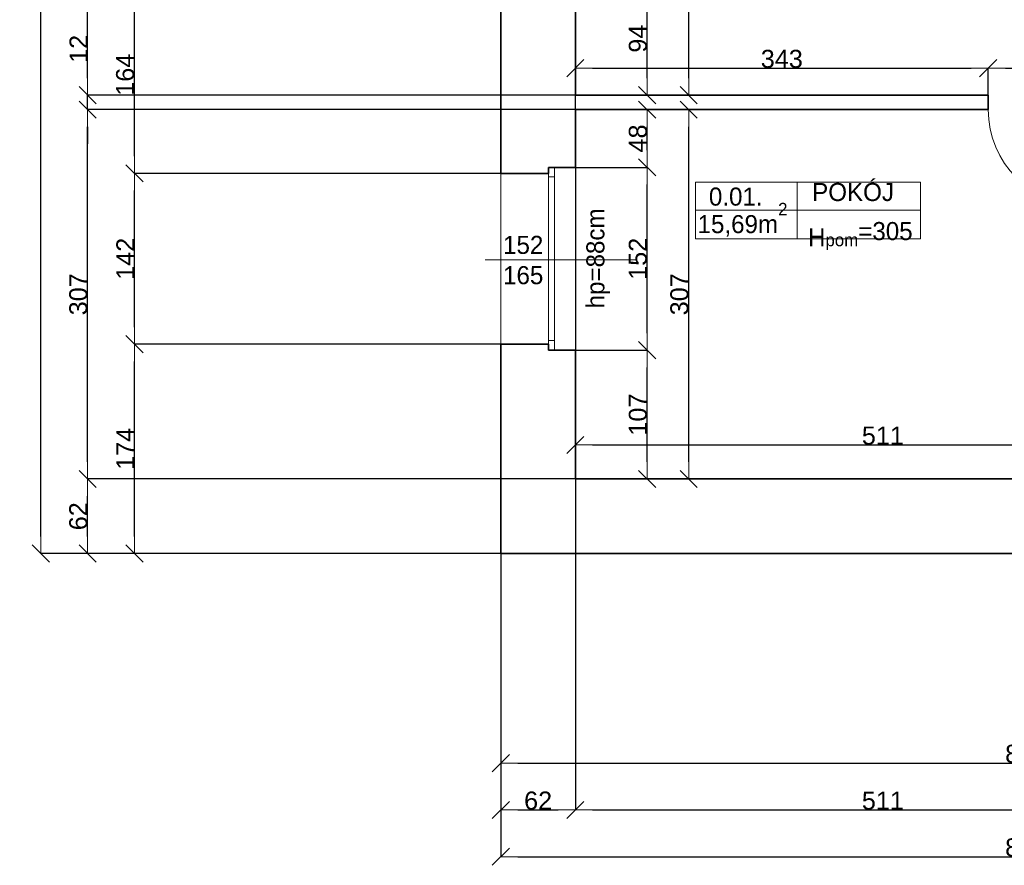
# Model space of a CAD drawing. Header units: metres. Extents: x 7506757 to 756746378, y 5735207 to 582114514.
# Tile 108 of 256: x 7678677 to 7686859, y 5817563 to 5824591. Entities that reach past the tile are written whole.
import ezdxf

# ---------------------------------------------------------------- set-up
doc = ezdxf.new("R2010")
doc.units = ezdxf.units.M
doc.header["$MEASUREMENT"] = 0
doc.header["$PDMODE"] = 2
doc.layers.get('0').update_dxf_attribs({"color": 250, "linetype": 'CONTINUOUS', "lineweight": 100, "plot": 0})
doc.layers.get('Defpoints').update_dxf_attribs({"linetype": 'CONTINUOUS'})
for name, color, linetype, lineweight in [('2D - Ogolne46', 7, 'CONTINUOUS', 18), ('M_OCIANA6', 5, 'CONTINUOUS', 35), ('M_OPISY141', 7, 'CONTINUOUS', 0), ('m_umeblowanie1', 7, 'CONTINUOUS', 13), ('opis1', 7, 'CONTINUOUS', 13)]:
    doc.layers.add(name, color=color, linetype=linetype, lineweight=lineweight)
doc.layers.add('PWYMIAR', color=7, linetype='CONTINUOUS')
doc.styles.add('GENERATED_STYLE_1', font='arial.ttf')
doc.styles.add('GENERATED_STYLE_2', font='txt')
doc.dimstyles.new('GENERATED_STYLE__1', dxfattribs={"dimtxt": 150, "dimasz": 142.5, "dimexe": 0.18, "dimexo": 0, "dimgap": 0.09, "dimtad": 1, "dimdec": 0, "dimlfac": 0.1, "dimzin": 0, "dimdsep": 46, "dimtxsty": 'GENERATED_STYLE_1', "dimblk": 'ARROWHEAD_6', "dimblk1": 'ARROWHEAD_6', "dimblk2": 'ARROWHEAD_6', "dimcen": 0.09, "dimclrd": 251, "dimclre": 251, "dimclrt": 7, "dimazin": 0, "dimtfac": 1, "dimtdec": 4, "dimtmove": 0, "dimatfit": 3, "dimfxl": 0, "dimtolj": 1, "dimtzin": 0, "dimarcsym": 0})
doc.dimstyles.new('GENERATED_STYLE__2', dxfattribs={"dimtxt": 150, "dimasz": 142.5, "dimexe": 0.18, "dimexo": 0, "dimgap": 0.09, "dimtad": 1, "dimtih": 1, "dimtoh": 1, "dimdec": 0, "dimlfac": 0.1, "dimzin": 0, "dimdsep": 46, "dimtxsty": 'GENERATED_STYLE_1', "dimblk": 'ARROWHEAD_6', "dimblk1": 'ARROWHEAD_6', "dimblk2": 'ARROWHEAD_6', "dimcen": 0.09, "dimclrd": 251, "dimclre": 251, "dimclrt": 7, "dimazin": 0, "dimtfac": 1, "dimtdec": 4, "dimtmove": 0, "dimatfit": 3, "dimfxl": 0, "dimtolj": 1, "dimtzin": 0, "dimarcsym": 0})

# ---------------------------------------------------------------- blocks, each defined once
blk = doc.blocks.new('ARROWHEAD_6')
at = {"color": 0, "linetype": 'Continuous', "lineweight": 0}
for p, q in [((0, 0), (-1, 0)), ((-0.5, -0.5), (0.5, 0.5))]:
    blk.add_line(p, q, dxfattribs=at)
blk = doc.blocks.new('*D5774')
at = {"layer": 'Defpoints', "color": 0, "linetype": 'Continuous', "transparency": 16777216}
for p in [(7683294.6, 5824904), (7683890.9, 5824904), (7683294.6, 5823964)]:
    blk.add_point(p, dxfattribs=at)
at = {"layer": 'PWYMIAR', "color": 251, "linetype": 'Continuous', "lineweight": -2, "transparency": 16777216}
for p, q in [((7683294.6, 5824904), (7683891.1, 5824904)), ((7683890.9, 5824106.5), (7683890.9, 5824761.5)), ((7683294.6, 5823964), (7683891.1, 5823964))]:
    blk.add_line(p, q, dxfattribs=at)
at = {"layer": 'PWYMIAR', "color": 251, "linetype": 'Continuous', "lineweight": -2, "transparency": 16777216, "xscale": 142.5, "yscale": 142.5, "zscale": 142.5}
for p, rotation in [((7683890.9, 5824904), 90), ((7683890.9, 5823964), 270)]:
    blk.add_blockref('ARROWHEAD_6', p, dxfattribs=dict(at, rotation=rotation))
at = {"layer": 'PWYMIAR', "color": 7, "linetype": 'Continuous', "lineweight": 13, "transparency": 16777216, "insert": (7683814.2, 5824434), "char_height": 150, "attachment_point": 5, "rotation": 90, "style": 'GENERATED_STYLE_1'}
blk.add_mtext('\\A1;94', dxfattribs=at)
blk = doc.blocks.new('*D5777')
at = {"layer": 'Defpoints', "color": 0, "linetype": 'Continuous', "transparency": 16777216}
for p in [(7683294.6, 5821844), (7683890.9, 5821844), (7683294.6, 5820774)]:
    blk.add_point(p, dxfattribs=at)
at = {"layer": 'PWYMIAR', "color": 251, "linetype": 'Continuous', "lineweight": -2, "transparency": 16777216}
for p, q in [((7683294.6, 5821844), (7683891.1, 5821844)), ((7683890.9, 5820916.5), (7683890.9, 5821701.5)), ((7683294.6, 5820774), (7683891.1, 5820774))]:
    blk.add_line(p, q, dxfattribs=at)
at = {"layer": 'PWYMIAR', "color": 251, "linetype": 'Continuous', "lineweight": -2, "transparency": 16777216, "xscale": 142.5, "yscale": 142.5, "zscale": 142.5}
for p, rotation in [((7683890.9, 5821844), 90), ((7683890.9, 5820774), 270)]:
    blk.add_blockref('ARROWHEAD_6', p, dxfattribs=dict(at, rotation=rotation))
at = {"layer": 'PWYMIAR', "color": 7, "linetype": 'Continuous', "lineweight": 13, "transparency": 16777216, "insert": (7683814.2, 5821309), "char_height": 150, "attachment_point": 5, "rotation": 90, "style": 'GENERATED_STYLE_1'}
blk.add_mtext('\\A1;107', dxfattribs=at)
blk = doc.blocks.new('*D5778')
at = {"layer": 'Defpoints', "color": 0, "linetype": 'Continuous', "transparency": 16777216}
for p in [(7683294.6, 5823364), (7683890.9, 5823364), (7683294.6, 5821844)]:
    blk.add_point(p, dxfattribs=at)
at = {"layer": 'PWYMIAR', "color": 251, "linetype": 'Continuous', "lineweight": -2, "transparency": 16777216}
for p, q in [((7683294.6, 5823364), (7683891.1, 5823364)), ((7683890.9, 5821986.5), (7683890.9, 5823221.5)), ((7683294.6, 5821844), (7683891.1, 5821844))]:
    blk.add_line(p, q, dxfattribs=at)
at = {"layer": 'PWYMIAR', "color": 251, "linetype": 'Continuous', "lineweight": -2, "transparency": 16777216, "xscale": 142.5, "yscale": 142.5, "zscale": 142.5}
for p, rotation in [((7683890.9, 5823364), 90), ((7683890.9, 5821844), 270)]:
    blk.add_blockref('ARROWHEAD_6', p, dxfattribs=dict(at, rotation=rotation))
at = {"layer": 'PWYMIAR', "color": 7, "linetype": 'Continuous', "lineweight": 13, "transparency": 16777216, "insert": (7683814.2, 5822604), "char_height": 150, "attachment_point": 5, "rotation": 90, "style": 'GENERATED_STYLE_1'}
blk.add_mtext('\\A1;152', dxfattribs=at)
blk = doc.blocks.new('*D5779')
at = {"layer": 'Defpoints', "color": 0, "linetype": 'Continuous', "transparency": 16777216}
for p in [(7683294.6, 5823844), (7683890.9, 5823844), (7683294.6, 5823364)]:
    blk.add_point(p, dxfattribs=at)
at = {"layer": 'PWYMIAR', "color": 251, "linetype": 'Continuous', "lineweight": -2, "transparency": 16777216}
for p, q in [((7683294.6, 5823844), (7683891.1, 5823844)), ((7683890.9, 5823506.5), (7683890.9, 5823701.5)), ((7683294.6, 5823364), (7683891.1, 5823364))]:
    blk.add_line(p, q, dxfattribs=at)
at = {"layer": 'PWYMIAR', "color": 251, "linetype": 'Continuous', "lineweight": -2, "transparency": 16777216, "xscale": 142.5, "yscale": 142.5, "zscale": 142.5}
for p, rotation in [((7683890.9, 5823844), 90), ((7683890.9, 5823364), 270)]:
    blk.add_blockref('ARROWHEAD_6', p, dxfattribs=dict(at, rotation=rotation))
at = {"layer": 'PWYMIAR', "color": 7, "linetype": 'Continuous', "lineweight": 13, "transparency": 16777216, "insert": (7683814.2, 5823604), "char_height": 150, "attachment_point": 5, "rotation": 90, "style": 'GENERATED_STYLE_1'}
blk.add_mtext('\\A1;48', dxfattribs=at)
blk = doc.blocks.new('*D5791')
at = {"layer": 'Defpoints', "color": 0, "linetype": 'Continuous', "transparency": 16777216}
for p in [(7686724.6, 5824188.1), (7683294.6, 5823844), (7686724.6, 5823844)]:
    blk.add_point(p, dxfattribs=at)
at = {"layer": 'PWYMIAR', "color": 251, "linetype": 'Continuous', "lineweight": -2, "transparency": 16777216}
for p, q in [((7683294.6, 5823844), (7683294.6, 5824188.3)), ((7683437.1, 5824188.1), (7686582.1, 5824188.1)), ((7686724.6, 5823844), (7686724.6, 5824188.3))]:
    blk.add_line(p, q, dxfattribs=at)
at = {"layer": 'PWYMIAR', "color": 251, "linetype": 'Continuous', "lineweight": -2, "transparency": 16777216, "xscale": 142.5, "yscale": 142.5, "zscale": 142.5, "rotation": 180}
blk.add_blockref('ARROWHEAD_6', (7683294.6, 5824188.1), dxfattribs=at)
at = {"layer": 'PWYMIAR', "color": 251, "linetype": 'Continuous', "lineweight": -2, "transparency": 16777216, "xscale": 142.5, "yscale": 142.5, "zscale": 142.5}
blk.add_blockref('ARROWHEAD_6', (7686724.6, 5824188.1), dxfattribs=at)
at = {"layer": 'PWYMIAR', "color": 7, "linetype": 'Continuous', "lineweight": 13, "transparency": 16777216, "insert": (7685009.6, 5824264.9), "char_height": 150, "attachment_point": 5, "style": 'GENERATED_STYLE_1'}
blk.add_mtext('\\A1;343', dxfattribs=at)
blk = doc.blocks.new('*D5792')
at = {"layer": 'Defpoints', "color": 0, "linetype": 'Continuous', "transparency": 16777216}
for p in [(7687524.6, 5824188.1), (7686724.6, 5823844), (7687524.6, 5823844)]:
    blk.add_point(p, dxfattribs=at)
at = {"layer": 'PWYMIAR', "color": 251, "linetype": 'Continuous', "lineweight": -2, "transparency": 16777216}
for p, q in [((7686724.6, 5823844), (7686724.6, 5824188.3)), ((7686867.1, 5824188.1), (7687382.1, 5824188.1)), ((7687524.6, 5823844), (7687524.6, 5824188.3))]:
    blk.add_line(p, q, dxfattribs=at)
at = {"layer": 'PWYMIAR', "color": 251, "linetype": 'Continuous', "lineweight": -2, "transparency": 16777216, "xscale": 142.5, "yscale": 142.5, "zscale": 142.5, "rotation": 180}
blk.add_blockref('ARROWHEAD_6', (7686724.6, 5824188.1), dxfattribs=at)
at = {"layer": 'PWYMIAR', "color": 251, "linetype": 'Continuous', "lineweight": -2, "transparency": 16777216, "xscale": 142.5, "yscale": 142.5, "zscale": 142.5}
blk.add_blockref('ARROWHEAD_6', (7687524.6, 5824188.1), dxfattribs=at)
at = {"layer": 'PWYMIAR', "color": 7, "linetype": 'Continuous', "lineweight": 13, "transparency": 16777216, "insert": (7687124.6, 5824264.8), "char_height": 150, "attachment_point": 5, "style": 'GENERATED_STYLE_1'}
blk.add_mtext('\\A1;80', dxfattribs=at)
blk = doc.blocks.new('*D5806')
at = {"layer": 'Defpoints', "color": 0, "linetype": 'Continuous', "transparency": 16777216}
for p in [(7683294.6, 5827154), (7684235.8, 5827154), (7683294.6, 5823964)]:
    blk.add_point(p, dxfattribs=at)
at = {"layer": 'PWYMIAR', "color": 251, "linetype": 'Continuous', "lineweight": -2, "transparency": 16777216}
for p, q in [((7683294.6, 5827154), (7684236, 5827154)), ((7684235.8, 5824106.5), (7684235.8, 5827011.5)), ((7683294.6, 5823964), (7684236, 5823964))]:
    blk.add_line(p, q, dxfattribs=at)
at = {"layer": 'PWYMIAR', "color": 251, "linetype": 'Continuous', "lineweight": -2, "transparency": 16777216, "xscale": 142.5, "yscale": 142.5, "zscale": 142.5}
for p, rotation in [((7684235.8, 5827154), 90), ((7684235.8, 5823964), 270)]:
    blk.add_blockref('ARROWHEAD_6', p, dxfattribs=dict(at, rotation=rotation))
at = {"layer": 'PWYMIAR', "color": 7, "linetype": 'Continuous', "lineweight": 13, "transparency": 16777216, "insert": (7684159.1, 5825559), "char_height": 150, "attachment_point": 5, "rotation": 90, "style": 'GENERATED_STYLE_1'}
blk.add_mtext('\\A1;319', dxfattribs=at)
blk = doc.blocks.new('*D5807')
at = {"layer": 'Defpoints', "color": 0, "linetype": 'Continuous', "transparency": 16777216}
for p in [(7683294.6, 5823844), (7684235.8, 5823844), (7683294.6, 5820774)]:
    blk.add_point(p, dxfattribs=at)
at = {"layer": 'PWYMIAR', "color": 251, "linetype": 'Continuous', "lineweight": -2, "transparency": 16777216}
for p, q in [((7683294.6, 5823844), (7684236, 5823844)), ((7684235.8, 5820916.5), (7684235.8, 5823701.5)), ((7683294.6, 5820774), (7684236, 5820774))]:
    blk.add_line(p, q, dxfattribs=at)
at = {"layer": 'PWYMIAR', "color": 251, "linetype": 'Continuous', "lineweight": -2, "transparency": 16777216, "xscale": 142.5, "yscale": 142.5, "zscale": 142.5}
for p, rotation in [((7684235.8, 5823844), 90), ((7684235.8, 5820774), 270)]:
    blk.add_blockref('ARROWHEAD_6', p, dxfattribs=dict(at, rotation=rotation))
at = {"layer": 'PWYMIAR', "color": 7, "linetype": 'Continuous', "lineweight": 13, "transparency": 16777216, "insert": (7684159.1, 5822309), "char_height": 150, "attachment_point": 5, "rotation": 90, "style": 'GENERATED_STYLE_1'}
blk.add_mtext('\\A1;307', dxfattribs=at)
blk = doc.blocks.new('*D5808')
at = {"layer": 'Defpoints', "color": 0, "linetype": 'Continuous', "transparency": 16777216}
for p in [(7683294.6, 5823844), (7688404.6, 5823844), (7688404.6, 5821057)]:
    blk.add_point(p, dxfattribs=at)
at = {"layer": 'PWYMIAR', "color": 251, "linetype": 'Continuous', "lineweight": -2, "transparency": 16777216}
for p, q in [((7683294.6, 5823844), (7683294.6, 5821056.9)), ((7688404.6, 5823844), (7688404.6, 5821056.9)), ((7683437.1, 5821057), (7688262.1, 5821057))]:
    blk.add_line(p, q, dxfattribs=at)
at = {"layer": 'PWYMIAR', "color": 251, "linetype": 'Continuous', "lineweight": -2, "transparency": 16777216, "xscale": 142.5, "yscale": 142.5, "zscale": 142.5, "rotation": 180}
blk.add_blockref('ARROWHEAD_6', (7683294.6, 5821057), dxfattribs=at)
at = {"layer": 'PWYMIAR', "color": 251, "linetype": 'Continuous', "lineweight": -2, "transparency": 16777216, "xscale": 142.5, "yscale": 142.5, "zscale": 142.5}
blk.add_blockref('ARROWHEAD_6', (7688404.6, 5821057), dxfattribs=at)
at = {"layer": 'PWYMIAR', "color": 7, "linetype": 'Continuous', "lineweight": 13, "transparency": 16777216, "insert": (7685849.6, 5821133.7), "char_height": 150, "attachment_point": 5, "style": 'GENERATED_STYLE_1'}
blk.add_mtext('\\A1;511', dxfattribs=at)
blk = doc.blocks.new('*D5991')
at = {"layer": 'Defpoints', "color": 0, "linetype": 'Continuous', "transparency": 16777216}
for p in [(7682674.6, 5820154), (7691404.6, 5820154), (7691404.6, 5818412.2)]:
    blk.add_point(p, dxfattribs=at)
at = {"layer": 'PWYMIAR', "color": 251, "linetype": 'Continuous', "lineweight": -2, "transparency": 16777216}
for p, q in [((7682674.6, 5820154), (7682674.6, 5818412)), ((7691404.6, 5820154), (7691404.6, 5818412)), ((7682817.1, 5818412.2), (7691262.1, 5818412.2))]:
    blk.add_line(p, q, dxfattribs=at)
at = {"layer": 'PWYMIAR', "color": 251, "linetype": 'Continuous', "lineweight": -2, "transparency": 16777216, "xscale": 142.5, "yscale": 142.5, "zscale": 142.5, "rotation": 180}
blk.add_blockref('ARROWHEAD_6', (7682674.6, 5818412.2), dxfattribs=at)
at = {"layer": 'PWYMIAR', "color": 251, "linetype": 'Continuous', "lineweight": -2, "transparency": 16777216, "xscale": 142.5, "yscale": 142.5, "zscale": 142.5}
blk.add_blockref('ARROWHEAD_6', (7691404.6, 5818412.2), dxfattribs=at)
at = {"layer": 'PWYMIAR', "color": 7, "linetype": 'Continuous', "lineweight": 13, "transparency": 16777216, "insert": (7687039.6, 5818489), "char_height": 150, "attachment_point": 5, "style": 'GENERATED_STYLE_1'}
blk.add_mtext('\\A1;873', dxfattribs=at)
blk = doc.blocks.new('*D5999')
at = {"layer": 'Defpoints', "color": 0, "linetype": 'Continuous', "transparency": 16777216}
for p in [(7683294.6, 5820774), (7682674.6, 5820154), (7683294.6, 5818023.1)]:
    blk.add_point(p, dxfattribs=at)
at = {"layer": 'PWYMIAR', "color": 251, "linetype": 'Continuous', "lineweight": -2, "transparency": 16777216}
for p, q in [((7683294.6, 5820774), (7683294.6, 5818022.9)), ((7682674.6, 5820154), (7682674.6, 5818022.9)), ((7682817.1, 5818023.1), (7683152.1, 5818023.1))]:
    blk.add_line(p, q, dxfattribs=at)
at = {"layer": 'PWYMIAR', "color": 251, "linetype": 'Continuous', "lineweight": -2, "transparency": 16777216, "xscale": 142.5, "yscale": 142.5, "zscale": 142.5, "rotation": 180}
blk.add_blockref('ARROWHEAD_6', (7682674.6, 5818023.1), dxfattribs=at)
at = {"layer": 'PWYMIAR', "color": 251, "linetype": 'Continuous', "lineweight": -2, "transparency": 16777216, "xscale": 142.5, "yscale": 142.5, "zscale": 142.5}
blk.add_blockref('ARROWHEAD_6', (7683294.6, 5818023.1), dxfattribs=at)
at = {"layer": 'PWYMIAR', "color": 7, "linetype": 'Continuous', "lineweight": 13, "transparency": 16777216, "insert": (7682984.6, 5818099.7), "char_height": 150, "attachment_point": 5, "style": 'GENERATED_STYLE_1'}
blk.add_mtext('\\A1;62', dxfattribs=at)
blk = doc.blocks.new('*D6000')
at = {"layer": 'Defpoints', "color": 0, "linetype": 'Continuous', "transparency": 16777216}
for p in [(7683294.6, 5820774), (7688404.6, 5820774), (7688404.6, 5818023.1)]:
    blk.add_point(p, dxfattribs=at)
at = {"layer": 'PWYMIAR', "color": 251, "linetype": 'Continuous', "lineweight": -2, "transparency": 16777216}
for p, q in [((7683294.6, 5820774), (7683294.6, 5818022.9)), ((7688404.6, 5820774), (7688404.6, 5818022.9)), ((7683437.1, 5818023.1), (7688262.1, 5818023.1))]:
    blk.add_line(p, q, dxfattribs=at)
at = {"layer": 'PWYMIAR', "color": 251, "linetype": 'Continuous', "lineweight": -2, "transparency": 16777216, "xscale": 142.5, "yscale": 142.5, "zscale": 142.5, "rotation": 180}
blk.add_blockref('ARROWHEAD_6', (7683294.6, 5818023.1), dxfattribs=at)
at = {"layer": 'PWYMIAR', "color": 251, "linetype": 'Continuous', "lineweight": -2, "transparency": 16777216, "xscale": 142.5, "yscale": 142.5, "zscale": 142.5}
blk.add_blockref('ARROWHEAD_6', (7688404.6, 5818023.1), dxfattribs=at)
at = {"layer": 'PWYMIAR', "color": 7, "linetype": 'Continuous', "lineweight": 13, "transparency": 16777216, "insert": (7685849.6, 5818099.7), "char_height": 150, "attachment_point": 5, "style": 'GENERATED_STYLE_1'}
blk.add_mtext('\\A1;511', dxfattribs=at)
blk = doc.blocks.new('*D6009')
at = {"layer": 'Defpoints', "color": 0, "linetype": 'Continuous', "transparency": 16777216}
for p in [(7682674.6, 5820154), (7691404.6, 5820154), (7691404.6, 5817633.9)]:
    blk.add_point(p, dxfattribs=at)
at = {"layer": 'PWYMIAR', "color": 251, "linetype": 'Continuous', "lineweight": -2, "transparency": 16777216}
for p, q in [((7682674.6, 5820154), (7682674.6, 5817633.7)), ((7691404.6, 5820154), (7691404.6, 5817633.7)), ((7682817.1, 5817633.9), (7691262.1, 5817633.9))]:
    blk.add_line(p, q, dxfattribs=at)
at = {"layer": 'PWYMIAR', "color": 251, "linetype": 'Continuous', "lineweight": -2, "transparency": 16777216, "xscale": 142.5, "yscale": 142.5, "zscale": 142.5, "rotation": 180}
blk.add_blockref('ARROWHEAD_6', (7682674.6, 5817633.9), dxfattribs=at)
at = {"layer": 'PWYMIAR', "color": 251, "linetype": 'Continuous', "lineweight": -2, "transparency": 16777216, "xscale": 142.5, "yscale": 142.5, "zscale": 142.5}
blk.add_blockref('ARROWHEAD_6', (7691404.6, 5817633.9), dxfattribs=at)
at = {"layer": 'PWYMIAR', "color": 7, "linetype": 'Continuous', "lineweight": 13, "transparency": 16777216, "insert": (7687039.6, 5817710.6), "char_height": 150, "attachment_point": 5, "style": 'GENERATED_STYLE_1'}
blk.add_mtext('\\A1;873', dxfattribs=at)
blk = doc.blocks.new('*D6012')
at = {"layer": 'Defpoints', "color": 0, "linetype": 'Continuous', "transparency": 16777216}
for p in [(7679630.3, 5821894), (7682674.6, 5821894), (7682674.6, 5820154)]:
    blk.add_point(p, dxfattribs=at)
at = {"layer": 'PWYMIAR', "color": 251, "linetype": 'Continuous', "lineweight": -2, "transparency": 16777216}
for p, q in [((7682674.6, 5821894), (7679630.1, 5821894)), ((7679630.3, 5820296.5), (7679630.3, 5821751.5)), ((7682674.6, 5820154), (7679630.1, 5820154))]:
    blk.add_line(p, q, dxfattribs=at)
at = {"layer": 'PWYMIAR', "color": 251, "linetype": 'Continuous', "lineweight": -2, "transparency": 16777216, "xscale": 142.5, "yscale": 142.5, "zscale": 142.5}
for p, rotation in [((7679630.3, 5821894), 90), ((7679630.3, 5820154), 270)]:
    blk.add_blockref('ARROWHEAD_6', p, dxfattribs=dict(at, rotation=rotation))
at = {"layer": 'PWYMIAR', "color": 7, "linetype": 'Continuous', "lineweight": 13, "transparency": 16777216, "insert": (7679554.9, 5821024), "char_height": 150, "attachment_point": 5, "rotation": 90, "style": 'GENERATED_STYLE_1'}
blk.add_mtext('\\A1;174', dxfattribs=at)
blk = doc.blocks.new('*D6013')
at = {"layer": 'Defpoints', "color": 0, "linetype": 'Continuous', "transparency": 16777216}
for p in [(7679630.3, 5823314), (7682674.6, 5823314), (7682674.6, 5821894)]:
    blk.add_point(p, dxfattribs=at)
at = {"layer": 'PWYMIAR', "color": 251, "linetype": 'Continuous', "lineweight": -2, "transparency": 16777216}
for p, q in [((7682674.6, 5823314), (7679630.1, 5823314)), ((7679630.3, 5822036.5), (7679630.3, 5823171.5)), ((7682674.6, 5821894), (7679630.1, 5821894))]:
    blk.add_line(p, q, dxfattribs=at)
at = {"layer": 'PWYMIAR', "color": 251, "linetype": 'Continuous', "lineweight": -2, "transparency": 16777216, "xscale": 142.5, "yscale": 142.5, "zscale": 142.5}
for p, rotation in [((7679630.3, 5823314), 90), ((7679630.3, 5821894), 270)]:
    blk.add_blockref('ARROWHEAD_6', p, dxfattribs=dict(at, rotation=rotation))
at = {"layer": 'PWYMIAR', "color": 7, "linetype": 'Continuous', "lineweight": 13, "transparency": 16777216, "insert": (7679554.9, 5822604), "char_height": 150, "attachment_point": 5, "rotation": 90, "style": 'GENERATED_STYLE_1'}
blk.add_mtext('\\A1;142', dxfattribs=at)
blk = doc.blocks.new('*D6014')
at = {"layer": 'Defpoints', "color": 0, "linetype": 'Continuous', "transparency": 16777216}
for p in [(7679630.3, 5824954), (7682674.6, 5824954), (7682674.6, 5823314)]:
    blk.add_point(p, dxfattribs=at)
at = {"layer": 'PWYMIAR', "color": 251, "linetype": 'Continuous', "lineweight": -2, "transparency": 16777216}
for p, q in [((7682674.6, 5824954), (7679630.1, 5824954)), ((7679630.3, 5823456.5), (7679630.3, 5824811.5)), ((7682674.6, 5823314), (7679630.1, 5823314))]:
    blk.add_line(p, q, dxfattribs=at)
at = {"layer": 'PWYMIAR', "color": 251, "linetype": 'Continuous', "lineweight": -2, "transparency": 16777216, "xscale": 142.5, "yscale": 142.5, "zscale": 142.5}
for p, rotation in [((7679630.3, 5824954), 90), ((7679630.3, 5823314), 270)]:
    blk.add_blockref('ARROWHEAD_6', p, dxfattribs=dict(at, rotation=rotation))
at = {"layer": 'PWYMIAR', "color": 7, "linetype": 'Continuous', "lineweight": 13, "transparency": 16777216, "insert": (7679553.6, 5824134), "char_height": 150, "attachment_point": 5, "rotation": 90, "style": 'GENERATED_STYLE_1'}
blk.add_mtext('\\A1;164', dxfattribs=at)
blk = doc.blocks.new('*D6024')
at = {"layer": 'Defpoints', "color": 0, "linetype": 'Continuous', "transparency": 16777216}
for p in [(7679241.1, 5820774), (7683294.6, 5820774), (7682674.6, 5820154)]:
    blk.add_point(p, dxfattribs=at)
at = {"layer": 'PWYMIAR', "color": 251, "linetype": 'Continuous', "lineweight": -2, "transparency": 16777216}
for p, q in [((7683294.6, 5820774), (7679240.9, 5820774)), ((7679241.1, 5820296.5), (7679241.1, 5820631.5)), ((7682674.6, 5820154), (7679240.9, 5820154))]:
    blk.add_line(p, q, dxfattribs=at)
at = {"layer": 'PWYMIAR', "color": 251, "linetype": 'Continuous', "lineweight": -2, "transparency": 16777216, "xscale": 142.5, "yscale": 142.5, "zscale": 142.5}
for p, rotation in [((7679241.1, 5820774), 90), ((7679241.1, 5820154), 270)]:
    blk.add_blockref('ARROWHEAD_6', p, dxfattribs=dict(at, rotation=rotation))
at = {"layer": 'PWYMIAR', "color": 7, "linetype": 'Continuous', "lineweight": 13, "transparency": 16777216, "insert": (7679164.4, 5820464), "char_height": 150, "attachment_point": 5, "rotation": 90, "style": 'GENERATED_STYLE_1'}
blk.add_mtext('\\A1;62', dxfattribs=at)
blk = doc.blocks.new('*D6025')
at = {"layer": 'Defpoints', "color": 0, "linetype": 'Continuous', "transparency": 16777216}
for p in [(7679241.1, 5823844), (7683294.6, 5823844), (7683294.6, 5820774)]:
    blk.add_point(p, dxfattribs=at)
at = {"layer": 'PWYMIAR', "color": 251, "linetype": 'Continuous', "lineweight": -2, "transparency": 16777216}
for p, q in [((7683294.6, 5823844), (7679240.9, 5823844)), ((7679241.1, 5820916.5), (7679241.1, 5823701.5)), ((7683294.6, 5820774), (7679240.9, 5820774))]:
    blk.add_line(p, q, dxfattribs=at)
at = {"layer": 'PWYMIAR', "color": 251, "linetype": 'Continuous', "lineweight": -2, "transparency": 16777216, "xscale": 142.5, "yscale": 142.5, "zscale": 142.5}
for p, rotation in [((7679241.1, 5823844), 90), ((7679241.1, 5820774), 270)]:
    blk.add_blockref('ARROWHEAD_6', p, dxfattribs=dict(at, rotation=rotation))
at = {"layer": 'PWYMIAR', "color": 7, "linetype": 'Continuous', "lineweight": 13, "transparency": 16777216, "insert": (7679164.4, 5822309), "char_height": 150, "attachment_point": 5, "rotation": 90, "style": 'GENERATED_STYLE_1'}
blk.add_mtext('\\A1;307', dxfattribs=at)
blk = doc.blocks.new('*D6026')
at = {"layer": 'Defpoints', "color": 0, "linetype": 'Continuous', "transparency": 16777216}
for p in [(7679241.1, 5823964), (7683294.6, 5823964), (7683294.6, 5823844)]:
    blk.add_point(p, dxfattribs=at)
at = {"layer": 'PWYMIAR', "color": 251, "linetype": 'Continuous', "lineweight": -2, "transparency": 16777216}
for p, q in [((7679241.1, 5824106.5), (7679241.1, 5824448.4)), ((7683294.6, 5823964), (7679240.9, 5823964)), ((7679241.1, 5823844), (7679241.1, 5823964)), ((7683294.6, 5823844), (7679240.9, 5823844)), ((7679241.1, 5823701.5), (7679241.1, 5823559))]:
    blk.add_line(p, q, dxfattribs=at)
at = {"layer": 'PWYMIAR', "color": 251, "linetype": 'Continuous', "lineweight": -2, "transparency": 16777216, "xscale": 142.5, "yscale": 142.5, "zscale": 142.5}
for p, rotation in [((7679241.1, 5823964), 270), ((7679241.1, 5823844), 90)]:
    blk.add_blockref('ARROWHEAD_6', p, dxfattribs=dict(at, rotation=rotation))
at = {"layer": 'PWYMIAR', "color": 7, "linetype": 'Continuous', "lineweight": 13, "transparency": 16777216, "insert": (7679165.7, 5824348.7), "char_height": 150, "attachment_point": 5, "rotation": 90, "style": 'GENERATED_STYLE_1'}
blk.add_mtext('\\A1;12', dxfattribs=at)
blk = doc.blocks.new('*D6027')
at = {"layer": 'Defpoints', "color": 0, "linetype": 'Continuous', "transparency": 16777216}
for p in [(7679241.1, 5827154), (7683294.6, 5827154), (7683294.6, 5823964)]:
    blk.add_point(p, dxfattribs=at)
at = {"layer": 'PWYMIAR', "color": 251, "linetype": 'Continuous', "lineweight": -2, "transparency": 16777216}
for p, q in [((7683294.6, 5827154), (7679240.9, 5827154)), ((7679241.1, 5824106.5), (7679241.1, 5827011.5)), ((7683294.6, 5823964), (7679240.9, 5823964))]:
    blk.add_line(p, q, dxfattribs=at)
at = {"layer": 'PWYMIAR', "color": 251, "linetype": 'Continuous', "lineweight": -2, "transparency": 16777216, "xscale": 142.5, "yscale": 142.5, "zscale": 142.5}
for p, rotation in [((7679241.1, 5827154), 90), ((7679241.1, 5823964), 270)]:
    blk.add_blockref('ARROWHEAD_6', p, dxfattribs=dict(at, rotation=rotation))
at = {"layer": 'PWYMIAR', "color": 7, "linetype": 'Continuous', "lineweight": 13, "transparency": 16777216, "insert": (7679164.4, 5825559), "char_height": 150, "attachment_point": 5, "rotation": 90, "style": 'GENERATED_STYLE_1'}
blk.add_mtext('\\A1;319', dxfattribs=at)
blk = doc.blocks.new('*D6037')
at = {"layer": 'Defpoints', "color": 0, "linetype": 'Continuous', "transparency": 16777216}
for p in [(7678851.9, 5837454), (7682674.6, 5837454), (7682674.6, 5820154)]:
    blk.add_point(p, dxfattribs=at)
at = {"layer": 'PWYMIAR', "color": 251, "linetype": 'Continuous', "lineweight": -2, "transparency": 16777216}
for p, q in [((7682674.6, 5837454), (7678851.8, 5837454)), ((7678851.9, 5820296.5), (7678851.9, 5837311.5)), ((7682674.6, 5820154), (7678851.8, 5820154))]:
    blk.add_line(p, q, dxfattribs=at)
at = {"layer": 'PWYMIAR', "color": 251, "linetype": 'Continuous', "lineweight": -2, "transparency": 16777216, "xscale": 142.5, "yscale": 142.5, "zscale": 142.5}
for p, rotation in [((7678851.9, 5837454), 90), ((7678851.9, 5820154), 270)]:
    blk.add_blockref('ARROWHEAD_6', p, dxfattribs=dict(at, rotation=rotation))
at = {"layer": 'PWYMIAR', "color": 7, "linetype": 'Continuous', "lineweight": 13, "transparency": 16777216, "insert": (7678775.2, 5828804), "char_height": 150, "attachment_point": 5, "rotation": 90, "style": 'GENERATED_STYLE_1'}
blk.add_mtext('\\A1;1730', dxfattribs=at)

msp = doc.modelspace()

# ---------------------------------------------------------------- linework, layer by layer
at = {"layer": 'M_OCIANA6', "linetype": 'Continuous'}
for p, q in [((7682674.6, 5823314), (7682674.6, 5824954)), ((7683294.6, 5823964), (7683294.6, 5824904)), ((7686724.6, 5823964), (7683294.6, 5823964)), ((7686724.6, 5823844), (7686724.6, 5823964)), ((7686724.6, 5823844), (7683294.6, 5823844)), ((7683294.6, 5823364), (7683294.6, 5823844)), ((7683069.6, 5823364), (7683294.6, 5823364)), ((7683069.6, 5823364), (7683069.6, 5823314)), ((7683069.6, 5823314), (7682674.6, 5823314)), ((7682674.6, 5820154), (7682674.6, 5821894)), ((7683069.6, 5821894), (7682674.6, 5821894)), ((7683069.6, 5821844), (7683069.6, 5821894)), ((7683069.6, 5821844), (7683294.6, 5821844)), ((7683294.6, 5820774), (7683294.6, 5821844)), ((7688404.6, 5820774), (7683294.6, 5820774)), ((7691404.6, 5820154), (7682674.6, 5820154))]:
    msp.add_line(p, q, dxfattribs=at)
at = {"layer": 'M_OPISY141', "linetype": 'Continuous'}
for p, q in [((7684291.5, 5823242.3), (7686162.5, 5823242.3)), ((7684291.5, 5822771.2), (7684291.5, 5823242.3)), ((7685136.1, 5823242.3), (7685136.1, 5822771.2)), ((7686162.5, 5823242.3), (7686162.5, 5822771.2)), ((7684291.5, 5823006.8), (7686162.5, 5823006.8)), ((7686162.5, 5822771.2), (7684291.5, 5822771.2)), ((7682544.3, 5822594), (7683797, 5822594))]:
    msp.add_line(p, q, dxfattribs=at)
at = {"layer": 'm_umeblowanie1', "linetype": 'Continuous'}
for p, q in [((7683119.6, 5823364), (7683119.6, 5822564)), ((7683294.6, 5821844), (7683294.6, 5823364)), ((7682674.6, 5823314), (7682674.6, 5822594)), ((7683069.6, 5823314), (7683069.6, 5822564)), ((7683069.6, 5823284), (7683119.6, 5823284)), ((7683069.6, 5821894), (7683069.6, 5822644)), ((7683119.6, 5821844), (7683119.6, 5822644)), ((7682674.6, 5821894), (7682674.6, 5822594)), ((7683069.6, 5821924), (7683119.6, 5821924))]:
    msp.add_line(p, q, dxfattribs=at)
msp.add_arc((7687524.6, 5823844), 800, 180, 270, dxfattribs=at)

# ---------------------------------------------------------------- texts
at = {"layer": '2D - Ogolne46', "linetype": 'Continuous', "insert": (7684309.7, 5822789.2), "char_height": 150, "attachment_point": 7, "style": 'GENERATED_STYLE_2'}
msp.add_mtext('{15,69m\\A1{\\H0.7x;\\S2^  ;}}', dxfattribs=at)
at = {"layer": 'opis1', "linetype": 'Continuous', "char_height": 150, "attachment_point": 1, "style": 'GENERATED_STYLE_2'}
for s, insert in [('{POKÓJ}', (7685261.7, 5823234)), ('{0.01.}', (7684404, 5823196.1)), ('{H\\A1{\\H0.7x;\\S ^ pom;}=305}', (7685227, 5822960.5))]:
    msp.add_mtext(s, dxfattribs=dict(at, insert=insert))
at = {"layer": 'opis1', "linetype": 'Continuous', "insert": (7683385.4, 5823022.6), "char_height": 150, "attachment_point": 3, "rotation": 90, "style": 'GENERATED_STYLE_2'}
msp.add_mtext('{hp=88cm}', dxfattribs=at)
at = {"layer": 'opis1', "linetype": 'Continuous', "insert": (7682693.4, 5822794.8), "char_height": 150, "width": 349.992, "attachment_point": 1, "line_spacing_factor": 1.007581, "style": 'GENERATED_STYLE_2'}
msp.add_mtext('{152\\P165}', dxfattribs=at)

# ---------------------------------------------------------------- dimensions: what is measured, and where the dimension line sits
at = {"layer": 'PWYMIAR', "color": 251, "linetype": 'Continuous', "lineweight": 13}
for base, p1, p2, picture, middle in [((7678851.9, 5837454), (7682674.6, 5820154), (7682674.6, 5837454), '*D6037', (7678775.2, 5828804)), ((7679241.1, 5827154), (7683294.6, 5823964), (7683294.6, 5827154), '*D6027', (7679164.4, 5825559)), ((7684235.8, 5827154), (7683294.6, 5823964), (7683294.6, 5827154), '*D5806', (7684159.1, 5825559)), ((7679630.3, 5824954), (7682674.6, 5823314), (7682674.6, 5824954), '*D6014', (7679553.6, 5824134)), ((7683890.9, 5824904), (7683294.6, 5823964), (7683294.6, 5824904), '*D5774', (7683814.2, 5824434)), ((7679241.1, 5823964), (7683294.6, 5823844), (7683294.6, 5823964), '*D6026', (7679165.7, 5824348.7)), ((7679241.1, 5823844), (7683294.6, 5820774), (7683294.6, 5823844), '*D6025', (7679164.4, 5822309)), ((7683890.9, 5823844), (7683294.6, 5823364), (7683294.6, 5823844), '*D5779', (7683814.2, 5823604)), ((7684235.8, 5823844), (7683294.6, 5820774), (7683294.6, 5823844), '*D5807', (7684159.1, 5822309)), ((7683890.9, 5823364), (7683294.6, 5821844), (7683294.6, 5823364), '*D5778', (7683814.2, 5822604)), ((7679630.3, 5823314), (7682674.6, 5821894), (7682674.6, 5823314), '*D6013', (7679554.9, 5822604)), ((7679630.3, 5821894), (7682674.6, 5820154), (7682674.6, 5821894), '*D6012', (7679554.9, 5821024)), ((7683890.9, 5821844), (7683294.6, 5820774), (7683294.6, 5821844), '*D5777', (7683814.2, 5821309)), ((7679241.1, 5820774), (7682674.6, 5820154), (7683294.6, 5820774), '*D6024', (7679164.4, 5820464))]:
    dim = msp.add_linear_dim(base=base, p1=p1, p2=p2, angle=90, dimstyle='GENERATED_STYLE__1', dxfattribs=at)
    dim.commit()
    dim.dimension.update_dxf_attribs({"geometry": picture, "text_midpoint": middle})
for base, p1, p2, picture, middle in [((7686724.6, 5824188.1), (7683294.6, 5823844), (7686724.6, 5823844), '*D5791', (7685009.6, 5824264.9)), ((7687524.6, 5824188.1), (7686724.6, 5823844), (7687524.6, 5823844), '*D5792', (7687124.6, 5824264.8)), ((7688404.6, 5821057), (7683294.6, 5823844), (7688404.6, 5823844), '*D5808', (7685849.6, 5821133.7)), ((7683294.6, 5818023.1), (7682674.6, 5820154), (7683294.6, 5820774), '*D5999', (7682984.6, 5818099.7)), ((7688404.6, 5818023.1), (7683294.6, 5820774), (7688404.6, 5820774), '*D6000', (7685849.6, 5818099.7)), ((7691404.6, 5818412.2), (7682674.6, 5820154), (7691404.6, 5820154), '*D5991', (7687039.6, 5818489)), ((7691404.6, 5817633.9), (7682674.6, 5820154), (7691404.6, 5820154), '*D6009', (7687039.6, 5817710.6))]:
    dim = msp.add_linear_dim(base=base, p1=p1, p2=p2, dimstyle='GENERATED_STYLE__2', dxfattribs=at)
    dim.commit()
    dim.dimension.update_dxf_attribs({"geometry": picture, "text_midpoint": middle})

doc.saveas('drawing.dxf')
